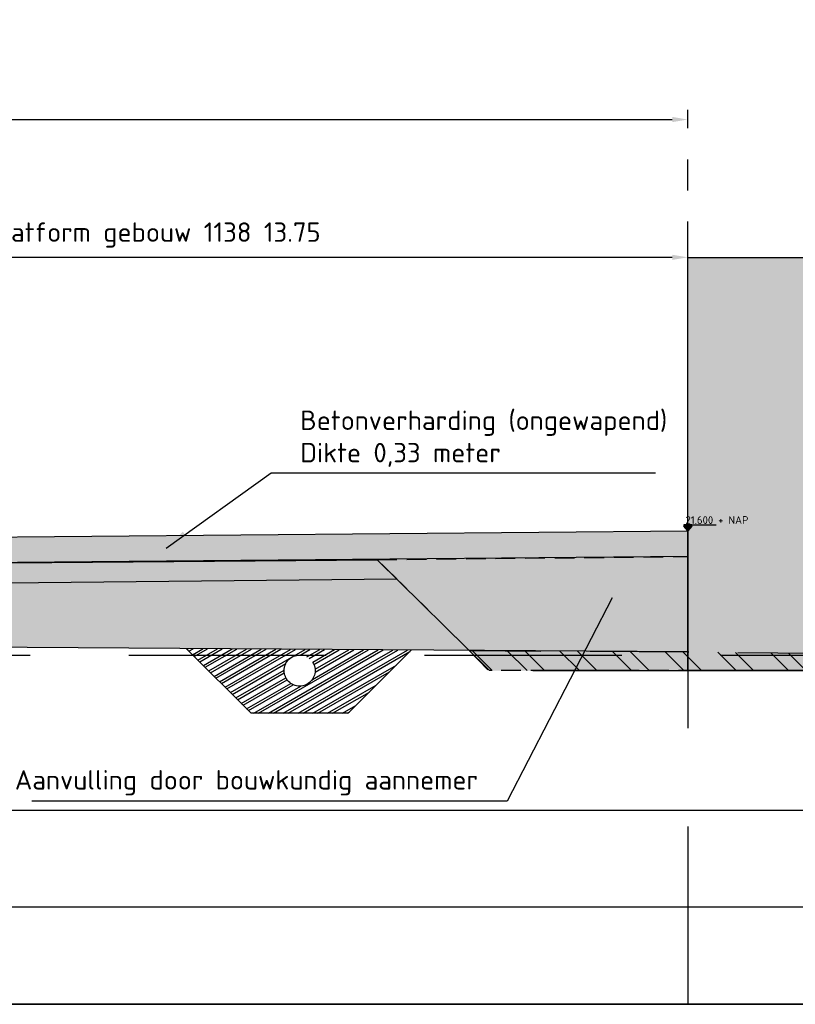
# Model space of a CAD drawing. Header units: metres. Extents: x 175829 to 176206141, y 407048 to 407918896.
# Tile 232 of 256: x 180817 to 180827, y 407119 to 407132. Entities that reach past the tile are written whole.
import ezdxf

# ---------------------------------------------------------------- set-up
doc = ezdxf.new("R2010")
doc.units = ezdxf.units.M
doc.header["$LTSCALE"] = 0.2
doc.header["$PDMODE"] = 3
doc.header["$PDSIZE"] = 1
for name, pattern in [('DASHED', [19.05, 12.7, -6.35]), ('RI-HWA_BETON', [11.4, 9, -2.4]), ('XX-HIDDEN', [4, 2, -2])]:
    doc.linetypes.add(name, pattern=pattern)
for name, color, linetype in [('B-GW-BK-DWARSPROFIELEN_AANVULLING_HANGARS-A', 243, 'DASHED'), ('B-GW-BK-DWARSPROFIELEN_AANVULLING_HANGARS-G', 243, 'DASHED'), ('N-BOUWKUNDIG-FUNDERINGSBALK-GEBOUW-A', 170, 'Continuous'), ('N-BOUWKUNDIG-FUNDERINGSBALK-GEBOUW-G', 170, 'Continuous'), ('N-GW-OI_GRONDWERK_RIOLERING_HWA-A', 252, 'Continuous'), ('N-GW-OI_GRONDWERK_RIOLERING_HWA-G', 3, 'Continuous'), ('N-GW-VH-DWARSPROFIELEN_MAAIVELDLIJN_NIEUW-G', 4, 'Continuous'), ('N-GW-VH-DWARSPROFIELEN_ONTGRAVEN-A', 254, 'DASHED'), ('N-GW-VH-DWARSPROFIELEN_ONTGRAVEN-G', 3, 'DASHED'), ('N-GW-VH_GRONDWERK_VERHARDINGEN_S&R_0.58-MV-A', 252, 'Continuous'), ('N-WE-RI-HWA_TRANSPORTLEIDING_BETON_600-G', 170, 'RI-HWA_BETON'), ('N-WE-VH-BETONVERHARDING_330mm_PLATFORM-S&R-G', 3, 'Continuous'), ('N-WE-VH-GRONDWERK_BETONGRANULAAT_S&R-G', 3, 'Continuous'), ('X-HOOGTES-XX_HOOGTE_BETONVERHARDING_AFGEWERKT-T', 7, 'Continuous'), ('X-XX-AL-DWARSPROFIELEN-G', 2, 'Continuous'), ('X-XX-AL-DWARSPROFIELEN_20.00+NAP-G', 255, 'DASHED'), ('X-XX-AL-DWARSPROFIELEN_BESTAANDE_MAAIVELD_VOOR_OPBREKEN-G', 222, 'Continuous')]:
    doc.layers.add(name, color=color, linetype=linetype)
doc.layers.add('N-WE-VH-BETONVERHARDING_330mm_PLATFORM-S&R-A', color=7, linetype='Continuous', true_color=0xf0f0f0)
doc.layers.add('N-WE-VH-GRONDWERK_BETONGRANULAAT_S&R-A', color=252, linetype='Continuous', lineweight=18)
doc.styles.add('NLCS 2.5 mm', font='isocpeur.ttf', dxfattribs={"height": 2.5})
doc.styles.add('NLCS-ISO', font='isocpeur.ttf')
doc.styles.add('RVB 5.0 mm IT', font='isocpeur.ttf', dxfattribs={"height": 5})
doc.dimstyles.new('NLCS-ARROW', dxfattribs={"dimtxt": 2.5, "dimasz": 3, "dimexe": 1.25, "dimexo": 0.625, "dimgap": 0.75, "dimtad": 1, "dimzin": 0, "dimdsep": 46, "dimtxsty": 'NLCS 2.5 mm', "dimcen": 0, "dimdle": 1, "dimclrd": 1, "dimclre": 251, "dimclrt": 7, "dimazin": 0, "dimtfac": 1, "dimtmove": 1, "dimatfit": 3, "dimfxl": 1, "dimtfillclr": 7, "dimtolj": 1, "dimtzin": 0, "dimarcsym": 0})

# ---------------------------------------------------------------- blocks, each defined once
blk = doc.blocks.new('*D106')
at = {"layer": 'Defpoints', "color": 0, "transparency": 16777216}
for p in [(180825.326, 407128.81), (180825.326, 407125.286), (180811.577, 407125.147)]:
    blk.add_point(p, dxfattribs=at)
at = {"layer": 'X-XX-AL-DWARSPROFIELEN-G', "color": 251, "linetype": 'XX-HIDDEN', "lineweight": -2, "transparency": 16777216}
for p, q in [((180811.577, 407125.209), (180811.577, 407128.935)), ((180825.326, 407125.349), (180825.326, 407128.935))]:
    blk.add_line(p, q, dxfattribs=at)
at = {"layer": 'X-XX-AL-DWARSPROFIELEN-G', "color": 1, "lineweight": -2, "transparency": 16777216}
blk.add_line((180811.777, 407128.81), (180825.126, 407128.81), dxfattribs=at)
at = {"layer": 'X-XX-AL-DWARSPROFIELEN-G', "color": 1, "transparency": 16777216}
for points in [[(180811.777, 407128.843), (180811.777, 407128.776), (180811.577, 407128.81)], [(180825.126, 407128.843), (180825.126, 407128.776), (180825.326, 407128.81)]]:
    blk.add_solid(points, dxfattribs=at)
at = {"layer": 'X-XX-AL-DWARSPROFIELEN-G', "color": 7, "transparency": 16777216, "insert": (180818.452, 407129.097), "char_height": 0.25, "attachment_point": 5, "style": 'NLCS-ISO'}
blk.add_mtext('\\A1;Platform gebouw 1138 13.75', dxfattribs=at)
blk = doc.blocks.new('*D105')
at = {"layer": 'Defpoints', "color": 0, "transparency": 16777216}
for p in [(180825.326, 407130.585), (180785.327, 407128.81), (180825.326, 407128.81)]:
    blk.add_point(p, dxfattribs=at)
at = {"layer": 'X-XX-AL-DWARSPROFIELEN-G', "color": 251, "linetype": 'XX-HIDDEN', "lineweight": -2, "transparency": 16777216}
for p, q in [((180785.327, 407128.872), (180785.327, 407130.71)), ((180825.326, 407128.872), (180825.326, 407130.71))]:
    blk.add_line(p, q, dxfattribs=at)
at = {"layer": 'X-XX-AL-DWARSPROFIELEN-G', "color": 1, "lineweight": -2, "transparency": 16777216}
blk.add_line((180785.527, 407130.585), (180825.126, 407130.585), dxfattribs=at)
at = {"layer": 'X-XX-AL-DWARSPROFIELEN-G', "color": 1, "transparency": 16777216}
for points in [[(180785.527, 407130.619), (180785.527, 407130.552), (180785.327, 407130.585)], [(180825.126, 407130.619), (180825.126, 407130.552), (180825.326, 407130.585)]]:
    blk.add_solid(points, dxfattribs=at)
at = {"layer": 'X-XX-AL-DWARSPROFIELEN-G', "color": 7, "transparency": 16777216, "insert": (180805.327, 407130.873), "char_height": 0.25, "attachment_point": 5, "style": 'NLCS-ISO'}
blk.add_mtext('\\A1;Tussenliggende rolbaan + platformen 40.00', dxfattribs=at)

msp = doc.modelspace()

# ---------------------------------------------------------------- hatches: boundary and pattern name
at = {"layer": 'B-GW-BK-DWARSPROFIELEN_AANVULLING_HANGARS-A', "transparency": 33554483}
h = msp.add_hatch(color=256, dxfattribs=at)
h.dxf.hatch_style = 1
h.paths.add_polyline_path([(180821.3275, 407124.9139), (180825.3275, 407124.9546), (180825.3275, 407123.4846), (180822.7717, 407123.4846)])
at = {"layer": 'N-BOUWKUNDIG-FUNDERINGSBALK-GEBOUW-A', "ltscale": 0.5, "transparency": 33554559}
h = msp.add_hatch(color=256, dxfattribs=at)
h.dxf.hatch_style = 1
h.paths.add_polyline_path([(180846.8332, 407123.4846), (180825.3275, 407123.4846), (180825.3275, 407128.8096), (180846.8275, 407128.8096)])
at = {"layer": 'N-GW-OI_GRONDWERK_RIOLERING_HWA-A', "ltscale": 0.5, "true_color": 0xe6e6e6}
h = msp.add_hatch(dxfattribs=at)
h.set_pattern_fill('ANSI32', color=254, scale=0.01, angle=345)
h.set_pattern_definition([(30, (1577.54726, 548.92098), (-0.047625, 0.08248891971), []), (30, (1577.59063, 548.90936), (-0.047625, 0.08248891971), [])])
h.paths.add_polyline_path([(180820.5275, 407123.4846, 0.4142136), (180820.3275, 407123.6846), (180821.7025, 407123.6846), (180820.9525, 407122.9346), (180819.7025, 407122.9346), (180818.9525, 407123.6846), (180820.3275, 407123.6846, 0.4142136), (180820.1275, 407123.4846, 1)])
h.paths.add_polyline_path([(180821.7658, 407123.7479), (180818.8702, 407123.7669), (180818.9525, 407123.6846), (180821.7025, 407123.6846)])
at = {"layer": 'N-GW-VH-DWARSPROFIELEN_ONTGRAVEN-A', "ltscale": 0.5, "true_color": 0xe6e6e6}
h = msp.add_hatch(dxfattribs=at)
h.set_pattern_fill('ANSI32', color=254, scale=0.05, angle=90)
h.set_pattern_definition([(135, (1577.54726, 548.921), (-0.33675960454, -0.33675960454), []), (135, (1577.54726, 549.1455), (-0.33675960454, -0.33675960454), [])])
h.paths.add_polyline_path([(180849.4093, 407123.5104), (180849.3797, 407123.4846), (180822.7641, 407123.4846), (180822.5106, 407123.7431), (180825.3275, 407123.7246), (180846.8275, 407123.5046)])
at = {"layer": 'N-GW-VH_GRONDWERK_VERHARDINGEN_S&R_0.58-MV-A', "ltscale": 0.5, "true_color": 0xe6e6e6, "transparency": 33554585}
h = msp.add_hatch(color=254, dxfattribs=at)
h.dxf.hatch_style = 1
h.paths.add_polyline_path([(180799.4277, 407124.568), (180799.4277, 407124.5456), (180799.0775, 407124.5456), (180799.0775, 407123.8646), (180805.3275, 407123.7546), (180805.3275, 407124.6246)])
h.paths.add_polyline_path([(180798.7277, 407124.5456), (180798.7277, 407124.5682), (180788.0774, 407124.6766), (180787.3941, 407124.0006), (180799.0775, 407123.8646), (180799.0775, 407124.5456)])
h.paths.add_polyline_path([(180811.2276, 407124.5456), (180811.2276, 407124.568), (180805.3275, 407124.6246), (180805.3275, 407123.7546), (180811.5775, 407123.8146), (180811.5775, 407124.5456)])
h.paths.add_polyline_path([(180811.9276, 407124.5682), (180811.9276, 407124.5456), (180811.5776, 407124.5456), (180811.5775, 407124.5456), (180811.5775, 407123.8146), (180822.5106, 407123.7431), (180821.5775, 407124.6664)])
at = {"layer": 'N-WE-VH-BETONVERHARDING_330mm_PLATFORM-S&R-A'}
h = msp.add_hatch(color=256, dxfattribs=at)
h.dxf.hatch_style = 1
h.paths.add_polyline_path([(180785.3274, 407125.2861), (180785.3274, 407124.9561), (180798.7676, 407124.8346), (180798.7676, 407125.1646)])
h.paths.add_polyline_path([(180805.3275, 407124.8746), (180805.3275, 407125.2046), (180799.3876, 407125.1646), (180799.3876, 407124.8346)])
h.paths.add_polyline_path([(180805.3275, 407124.8746), (180805.3275, 407125.2046), (180811.2674, 407125.1646), (180811.2674, 407124.8346)])
h.paths.add_polyline_path([(180825.3276, 407125.2861), (180825.3276, 407124.9561), (180811.8874, 407124.8346), (180811.8874, 407125.1646)])
at = {"layer": 'N-WE-VH-GRONDWERK_BETONGRANULAAT_S&R-A', "ltscale": 0.5, "true_color": 0xe6e6e6, "transparency": 33554534}
h = msp.add_hatch(color=254, dxfattribs=at)
h.dxf.hatch_style = 1
h.paths.add_polyline_path([(180798.7277, 407124.6456), (180799.3876, 407124.6456), (180798.7678, 407124.6476), (180798.7676, 407124.8346), (180788.3324, 407124.9289), (180788.0774, 407124.6766), (180798.7277, 407124.5682)])
h.paths.add_polyline_path([(180811.8874, 407124.8346), (180811.8875, 407124.6456), (180811.8625, 407124.6456), (180811.9276, 407124.6456), (180811.9276, 407124.5682), (180821.5775, 407124.6664), (180821.3275, 407124.9139)])
h.paths.add_polyline_path([(180811.2675, 407124.6656), (180811.2674, 407124.8346), (180805.3275, 407124.8746), (180799.3876, 407124.8346), (180799.3876, 407124.6456), (180799.4277, 407124.6456), (180799.4277, 407124.568), (180805.3275, 407124.6246), (180811.2276, 407124.568), (180811.2276, 407124.6456), (180811.2926, 407124.6456), (180811.2675, 407124.6456)])
at = {"layer": 'X-HOOGTES-XX_HOOGTE_BETONVERHARDING_AFGEWERKT-T', "ltscale": 0.5, "true_color": 0x000000}
h = msp.add_hatch(color=18, dxfattribs=at)
h.dxf.hatch_style = 1
h.paths.add_polyline_path([(180825.3775, 407125.3646), (180825.2775, 407125.3646), (180825.2775, 407125.3446), (180825.3275, 407125.3446), (180825.3775, 407125.3446)])
h.paths.add_polyline_path([(180825.3775, 407125.3446), (180825.3275, 407125.3446), (180825.3275, 407125.2846)])
h.paths.add_polyline_path([(180825.3275, 407125.3446), (180825.2775, 407125.3446), (180825.3275, 407125.2846)])
h = msp.add_hatch(color=18, dxfattribs=at)
h.dxf.hatch_style = 1
h.paths.add_polyline_path([(180825.3775, 407125.3646), (180825.2775, 407125.3646), (180825.2775, 407125.3446), (180825.3275, 407125.3446), (180825.3775, 407125.3446)])
h.paths.add_polyline_path([(180825.3775, 407125.3446), (180825.3275, 407125.3446), (180825.3275, 407125.2846)])
h.paths.add_polyline_path([(180825.3275, 407125.3446), (180825.2775, 407125.3446), (180825.3275, 407125.2846)])

# ---------------------------------------------------------------- linework, layer by layer
at = {"layer": 'B-GW-BK-DWARSPROFIELEN_AANVULLING_HANGARS-G', "ltscale": 0.1, "flags": 128}
msp.add_lwpolyline([(180821.3275, 407124.9139), (180825.3275, 407124.9546), (180825.3275, 407123.4846), (180822.7717, 407123.4846)], close=True, dxfattribs=at)
at = {"layer": 'N-BOUWKUNDIG-FUNDERINGSBALK-GEBOUW-G', "color": 254, "ltscale": 0.5, "true_color": 0xe6e6e6}
msp.add_lwpolyline([(180846.8332, 407123.4846), (180825.3275, 407123.4846), (180825.3275, 407128.8096), (180846.8275, 407128.8096)], close=True, dxfattribs=at)
at = {"layer": 'N-GW-OI_GRONDWERK_RIOLERING_HWA-G', "color": 254, "ltscale": 0.5, "true_color": 0xe6e6e6, "flags": 128}
for points in [[(180818.8702, 407123.7669), (180819.7025, 407122.9346)], [(180821.7658, 407123.7479), (180820.9525, 407122.9346)], [(180820.9525, 407122.9346), (180819.7025, 407122.9346)]]:
    msp.add_lwpolyline(points, dxfattribs=at)
at = {"layer": 'N-GW-VH-DWARSPROFIELEN_MAAIVELDLIJN_NIEUW-G', "color": 254, "ltscale": 0.5, "true_color": 0xe6e6e6, "flags": 128}
for points in [[(180821.3275, 407124.9139), (180811.8874, 407124.8346)], [(180821.3275, 407124.9139), (180822.7717, 407123.4846)], [(180823.3303, 407123.4846), (180848.8303, 407123.4846)]]:
    msp.add_lwpolyline(points, dxfattribs=at)
at = {"layer": 'N-GW-VH-DWARSPROFIELEN_ONTGRAVEN-G', "color": 254, "ltscale": 0.5, "true_color": 0xe6e6e6, "flags": 128}
msp.add_lwpolyline([(180849.4093, 407123.5104), (180849.3797, 407123.4846), (180822.7641, 407123.4846), (180822.5106, 407123.7431), (180825.3275, 407123.7246), (180846.8275, 407123.5046), (180849.4093, 407123.5104)], close=True, dxfattribs=at)
at = {"layer": 'N-WE-RI-HWA_TRANSPORTLEIDING_BETON_600-G', "color": 254, "ltscale": 0.5, "true_color": 0xe6e6e6}
msp.add_circle((180820.3275, 407123.4846), 0.2, dxfattribs=at)
at = {"layer": 'N-WE-VH-BETONVERHARDING_330mm_PLATFORM-S&R-G', "flags": 128}
msp.add_lwpolyline([(180825.3276, 407125.2861), (180825.3276, 407124.9561), (180811.8874, 407124.8346), (180811.8874, 407125.1646)], close=True, dxfattribs=at)
at = {"layer": 'N-WE-VH-GRONDWERK_BETONGRANULAAT_S&R-G', "color": 254, "ltscale": 0.5, "true_color": 0xe6e6e6, "flags": 128}
for points in [[(180811.8874, 407124.8346), (180821.3275, 407124.9139)], [(180811.9276, 407124.5682), (180821.5775, 407124.6664), (180821.3275, 407124.9139), (180811.8875, 407124.8346)], [(180811.9276, 407124.5682), (180821.5775, 407124.6664)]]:
    msp.add_lwpolyline(points, dxfattribs=at)
at = {"layer": 'X-HOOGTES-XX_HOOGTE_BETONVERHARDING_AFGEWERKT-T', "color": 18, "ltscale": 0.5, "true_color": 0x000000, "flags": 128}
for points in [[(180825.3775, 407125.3646), (180825.2775, 407125.3646), (180825.2775, 407125.3446), (180825.3275, 407125.3446), (180825.3275, 407125.2846), (180825.2775, 407125.3446), (180825.3775, 407125.3446), (180825.3275, 407125.2846), (180825.3775, 407125.3446), (180825.3775, 407125.3646)], [(180825.3775, 407125.3646), (180825.2775, 407125.3646), (180825.2775, 407125.3446), (180825.3275, 407125.3446), (180825.3275, 407125.2846), (180825.2775, 407125.3446), (180825.3775, 407125.3446), (180825.3275, 407125.2846), (180825.3775, 407125.3446), (180825.3775, 407125.3646)], [(180825.3775, 407125.3646), (180825.6908, 407125.3646)], [(180825.3775, 407125.3646), (180825.6908, 407125.3646)]]:
    msp.add_lwpolyline(points, dxfattribs=at)
at = {"layer": 'X-XX-AL-DWARSPROFIELEN-G', "color": 254, "ltscale": 0.5, "true_color": 0xe6e6e6, "flags": 128}
for points in [[(180703.8275, 407121.6846), (180923.8275, 407121.6846)], [(180703.8275, 407121.6846), (180732.8275, 407121.6846), (180763.8275, 407121.6846), (180785.3275, 407121.6846), (180799.0775, 407121.6846), (180805.3275, 407121.6846), (180811.5775, 407121.6846), (180825.3275, 407121.6846), (180846.8275, 407121.6846), (180877.8275, 407121.6846), (180923.8275, 407121.6846)], [(180923.8275, 407120.4346), (180703.8275, 407120.4346)], [(180703.8275, 407119.1846), (180923.8275, 407119.1846)]]:
    msp.add_lwpolyline(points, dxfattribs=at)
at = {"layer": 'X-XX-AL-DWARSPROFIELEN-G', "color": 254, "ltscale": 0.5, "true_color": 0xe6e6e6}
msp.add_lwpolyline([(180703.8275, 407121.6846), (180923.8275, 407121.6846), (180923.8275, 407119.1846), (180703.8275, 407119.1846)], close=True, dxfattribs=at)
at = {"layer": 'X-XX-AL-DWARSPROFIELEN_20.00+NAP-G'}
for p, q in [((180825.3276, 407125.2845), (180825.3276, 407119.1846)), ((180703.8275, 407123.6846), (180923.8275, 407123.6846))]:
    msp.add_line(p, q, dxfattribs=at)
at = {"layer": 'X-XX-AL-DWARSPROFIELEN_BESTAANDE_MAAIVELD_VOOR_OPBREKEN-G', "color": 254, "ltscale": 0.5, "true_color": 0xe6e6e6, "flags": 128}
msp.add_lwpolyline([(180825.3275, 407123.7246), (180811.5775, 407123.8146), (180805.3275, 407123.7546), (180799.0775, 407123.8646), (180785.3275, 407124.0246)], dxfattribs=at)

# ---------------------------------------------------------------- texts
at = {"layer": 'X-HOOGTES-XX_HOOGTE_BETONVERHARDING_AFGEWERKT-T', "ltscale": 0.5, "style": 'RVB 5.0 mm IT'}
msp.add_text('21.600 + NAP', height=0.1, dxfattribs=at).set_placement((180825.2975, 407125.3746))
at = {"layer": 'X-XX-AL-DWARSPROFIELEN-G', "color": 2, "ltscale": 0.5, "char_height": 0.25, "style": 'NLCS 2.5 mm'}
for s, insert, attachment_point in [('\\A1;Betonverharding (ongewapend)\\PDikte 0,33 meter', (180820.3346, 407126.11), 7), ('\\A1;Aanvulling door bouwkundig aannemer', (180822.6259, 407121.8764), 9)]:
    msp.add_mtext(s, dxfattribs=dict(at, insert=insert, attachment_point=attachment_point))

# ---------------------------------------------------------------- dimensions: what is measured, and where the dimension line sits
at = {"layer": 'X-XX-AL-DWARSPROFIELEN-G'}
for base, p1, p2, text, picture, middle in [((180825.3262, 407130.5853), (180785.3275, 407128.8096), (180825.3262, 407128.8096), 'Tussenliggende rolbaan + platformen <>', '*D105', (180805.3268, 407130.8728)), ((180825.3263, 407128.8096), (180811.5775, 407125.1467), (180825.3263, 407125.2861), 'Platform gebouw 1138 <>', '*D106', (180818.4519, 407129.0971))]:
    dim = msp.add_linear_dim(base=base, p1=p1, p2=p2, text=text, dimstyle='NLCS-ARROW', override={"dimscale": 0.1, "dimtxt": 2.5, "dimasz": 2, "dimgap": 1.25, "dimtoh": 0, "dimtxsty": 'NLCS-ISO', "dimtix": 0, "dimtofl": 1, "dimtmove": 1, "dimatfit": 3}, dxfattribs=at)
    dim.commit()
    dim.dimension.update_dxf_attribs({"geometry": picture, "text_midpoint": middle})

# ---------------------------------------------------------------- leaders
at = {"layer": 'X-XX-AL-DWARSPROFIELEN-G', "color": 254, "ltscale": 0.5, "true_color": 0xe6e6e6, "annotation_type": 0, "has_hookline": 1}
for points, hookline_direction, text_width in [([(180818.6075, 407125.0603), (180819.9596, 407126.035), (180820.2596, 407126.035)], 0, 4.575), ([(180824.3529, 407124.4203), (180823.0009, 407121.8014), (180822.7009, 407121.8014)], 1, 5.75)]:
    msp.add_leader(points, dimstyle='NLCS-ARROW', override={"dimscale": 0.1}, dxfattribs=dict(at, hookline_direction=hookline_direction, text_width=text_width))

doc.saveas('drawing.dxf')
